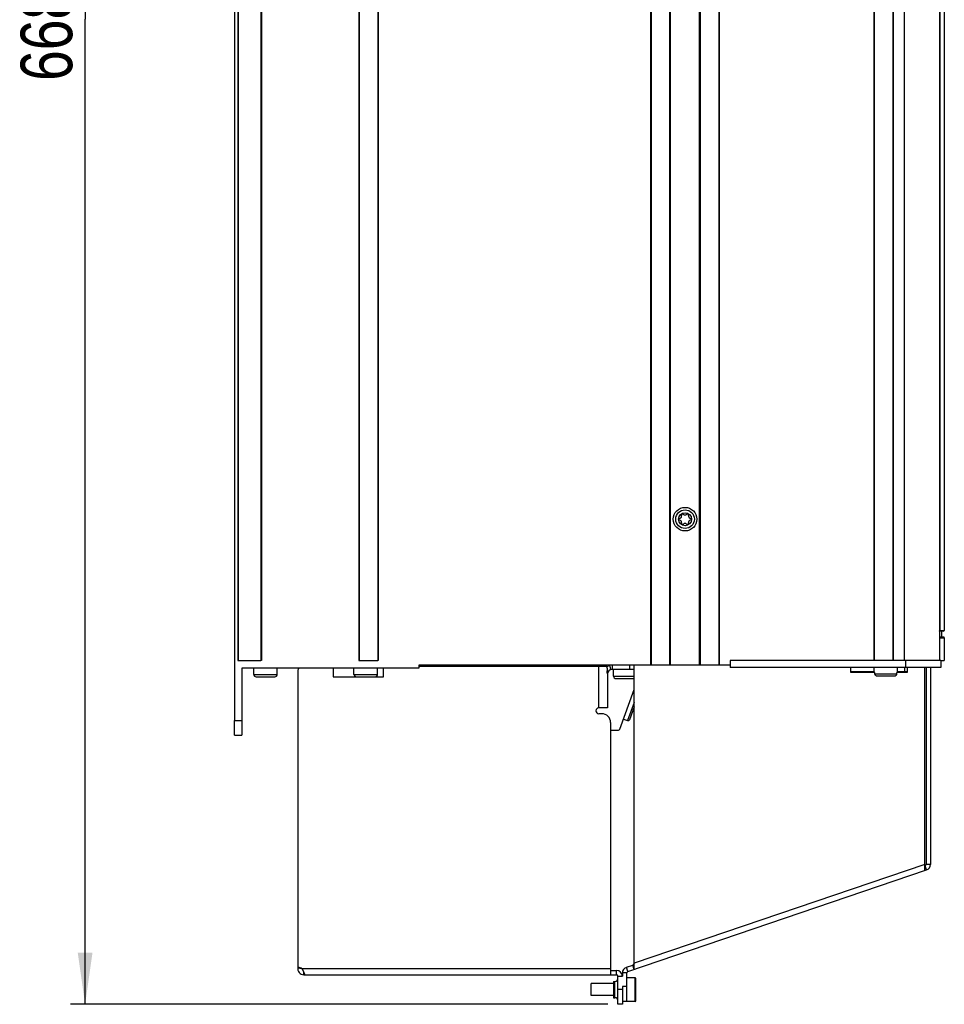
# Model space of a CAD drawing. Extents: x 0 to 594, y 0 to 420.
# Tile 17 of 58: x 234 to 297, y 161 to 227. Entities that reach past the tile are written whole.
import ezdxf

# ---------------------------------------------------------------- set-up
doc = ezdxf.new("R2010")
doc.units = 0
doc.header["$LTSCALE"] = 32.67
doc.layers.get('0').update_dxf_attribs({"linetype": 'CONTINUOUS'})
for name, color, linetype in [('DATUM_AXIS', 7, 'CONTINUOUS'), ('DRAFTS', 7, 'CONTINUOUS'), ('ROUNDS', 7, 'CONTINUOUS')]:
    doc.layers.add(name, color=color, linetype=linetype)
doc.styles.get("Standard").update_dxf_attribs({"font": 'txt', "width": 0.8})
doc.dimstyles.get("Standard").update_dxf_attribs({"dimtxt": 2.5, "dimasz": 2.5, "dimexe": 1.25, "dimexo": 0.625, "dimtad": 1, "dimcen": 2.5, "dimazin": 3, "dimtfac": 1, "dimtmove": 0, "dimatfit": 3})

# ---------------------------------------------------------------- blocks, each defined once
blk = doc.blocks.new('_FILLED')
at = {"color": 0, "linetype": 'BYBLOCK'}
blk.add_solid([(0, 0), (-1, 0.143), (-1, -0.143)], dxfattribs=at)
blk = doc.blocks.new('*D11')
at = {"color": 2, "linetype": 'CONTINUOUS'}
for p, q in [((247.362, 294.324), (237.901, 294.324)), ((238.901, 294.324), (238.901, 227.524)), ((238.901, 160.724), (238.901, 227.524)), ((274.35, 160.724), (237.901, 160.724))]:
    blk.add_line(p, q, dxfattribs=at)
at = {"color": 2, "linetype": 'CONTINUOUS', "xscale": 3.5, "yscale": 3.5, "zscale": 3.5}
for p, rotation in [((238.901, 294.324), 90), ((238.901, 160.724), 270)]:
    blk.add_blockref('_FILLED', p, dxfattribs=dict(at, rotation=rotation))
at = {"color": 5, "linetype": 'CONTINUOUS', "width": 0.8}
blk.add_text('668', height=3.5, rotation=90, dxfattribs=at).set_placement((238.026, 223.324))

msp = doc.modelspace()

# ---------------------------------------------------------------- linework, layer by layer
at = {"color": 7, "linetype": 'CONTINUOUS'}
for p, q in [((249.03, 281.564), (249.03, 179.964)), ((249.25, 274.364), (249.25, 184.024)), ((250.85, 274.324), (250.85, 184.024)), ((257.45, 274.324), (257.45, 184.024)), ((258.77, 274.324), (258.77, 184.024)), ((277.25, 183.724), (277.25, 273.944)), ((277.278, 273.944), (277.278, 183.724)), ((278.541, 183.724), (278.541, 273.944)), ((278.57, 273.944), (278.57, 183.724)), ((280.57, 183.724), (280.57, 274.324)), ((280.598, 274.324), (280.598, 183.724)), ((281.861, 274.324), (281.861, 183.724)), ((281.89, 274.324), (281.89, 183.724)), ((292.37, 274.324), (292.37, 184.024)), ((292.398, 274.324), (292.398, 184.024)), ((293.661, 274.324), (293.661, 184.024)), ((293.69, 274.324), (293.69, 184.024)), ((294.43, 274.324), (294.43, 184.024)), ((296.83, 274.324), (296.83, 184.024)), ((297.16, 240.417), (297.16, 186.074)), ((296.96, 186.024), (296.96, 185.624)), ((297.16, 185.574), (297.16, 184.024)), ((249.25, 184.024), (249.278, 184.024)), ((250.85, 184.024), (250.821, 184.024)), ((257.45, 184.024), (257.478, 184.024)), ((258.77, 184.024), (258.741, 184.024)), ((282.63, 183.724), (261.53, 183.724)), ((261.53, 183.724), (261.53, 183.524)), ((262.93, 183.724), (262.93, 183.624)), ((265.081, 183.724), (265.042, 183.624)), ((268.53, 183.724), (268.53, 183.624)), ((268.83, 183.624), (268.83, 183.724)), ((269.813, 183.724), (269.774, 183.624)), ((296.93, 184.024), (282.63, 184.024)), ((282.63, 184.024), (282.63, 183.564)), ((294.53, 184.024), (294.53, 183.564)), ((296.93, 184.024), (296.93, 183.564)), ((261.53, 183.524), (249.53, 183.524)), ((250.33, 183.094), (250.33, 183.524)), ((250.33, 183.094), (251.93, 183.094)), ((250.5, 182.924), (251.76, 182.924)), ((251.93, 183.094), (251.93, 183.524)), ((257.13, 183.094), (257.13, 183.524)), ((257.13, 183.094), (258.73, 183.094)), ((257.373, 182.924), (258.486, 182.924)), ((258.73, 183.094), (258.73, 183.524)), ((274.73, 182.974), (274.73, 183.424)), ((274.73, 182.974), (276.13, 182.974)), ((296.93, 183.564), (282.63, 183.564)), ((292.394, 183.224), (292.394, 183.564)), ((293.994, 183.224), (293.994, 183.564)), ((274.9, 182.804), (276.13, 182.804))]:
    msp.add_line(p, q, dxfattribs=at)
for radius in [0.8, 0.63, 0.44]:
    msp.add_circle((279.58, 193.614), radius, dxfattribs=at)
for centre, radius, start, end in [((279.264, 193.614), 0.079, 103.63362, 256.36638), ((279.212, 193.826), 0.139, 283.63362, 16.36638), ((279.422, 193.888), 0.079, 43.63362, 196.36638), ((279.58, 194.038), 0.139, 223.63362, 316.36638), ((279.738, 193.888), 0.079, 343.63362, 136.36638), ((279.947, 193.826), 0.139, 163.63362, 256.36638), ((279.896, 193.614), 0.079, 283.63362, 76.36638), ((279.212, 193.402), 0.139, 343.63362, 76.36638), ((279.422, 193.34), 0.079, 163.63362, 316.36638), ((279.58, 193.19), 0.139, 43.63362, 136.36638), ((279.738, 193.34), 0.079, 223.63362, 16.36638), ((279.947, 193.402), 0.139, 103.63362, 196.36638), ((250.5, 183.094), 0.17, 180, 270), ((251.76, 183.094), 0.17, 270, 360), ((257.3, 183.094), 0.17, 180, 270), ((258.56, 183.094), 0.17, 270, 360), ((274.9, 182.974), 0.17, 180, 270)]:
    msp.add_arc(centre, radius, start, end, dxfattribs=at)
at = {"layer": 'DATUM_AXIS', "color": 7, "linetype": 'CONTINUOUS'}
for p, q in [((274.249, 183.624), (261.53, 183.624)), ((273.73, 180.824), (273.73, 183.624)), ((274.449, 183.696), (274.539, 183.41)), ((274.63, 183.724), (274.63, 183.424)), ((275.83, 183.424), (275.83, 183.724)), ((276.13, 163.094), (276.13, 183.724)), ((253.33, 183.324), (253.33, 163.217)), ((255.73, 183.524), (255.73, 182.924)), ((255.73, 182.924), (259.13, 182.924)), ((259.13, 182.924), (259.13, 183.524)), ((274.295, 183.524), (274.295, 183.324)), ((274.367, 183.269), (274.296, 183.309)), ((274.329, 183.127), (274.328, 183.131)), ((274.33, 183.124), (274.329, 183.127)), ((274.33, 183.124), (274.33, 180.824)), ((276.13, 183.424), (274.63, 183.424)), ((290.83, 183.224), (290.83, 183.564)), ((290.83, 183.264), (292.394, 183.264)), ((292.394, 183.262), (290.83, 183.262)), ((292.456, 183.224), (290.83, 183.224)), ((292.456, 183.134), (292.456, 183.224)), ((292.456, 183.134), (293.931, 183.134)), ((293.742, 182.964), (292.645, 182.964)), ((294.63, 183.224), (293.931, 183.224)), ((293.931, 183.134), (293.931, 183.224)), ((293.994, 183.264), (294.63, 183.264)), ((294.63, 183.262), (293.994, 183.262)), ((294.475, 183.264), (294.475, 183.564)), ((294.63, 183.564), (294.63, 183.224)), ((295.83, 169.788), (295.83, 183.564)), ((295.93, 183.564), (295.93, 170.211)), ((296.23, 183.564), (296.23, 170.211)), ((276.088, 181.943), (276.13, 181.928)), ((274.33, 180.824), (273.73, 180.824)), ((273.93, 180.424), (273.73, 180.424)), ((274.53, 179.824), (274.53, 162.724)), ((275.404, 180.063), (275.686, 179.961)), ((275.698, 162.947), (295.958, 169.832)), ((295.83, 170.211), (276.13, 163.516)), ((295.862, 170.116), (295.83, 170.105)), ((295.958, 169.832), (295.862, 170.116)), ((296.23, 170.211), (295.93, 170.211)), ((253.332, 163.216), (253.33, 163.204)), ((253.33, 163.204), (253.571, 163.155)), ((274.53, 163.124), (253.62, 163.124)), ((253.722, 162.724), (253.722, 162.934)), ((253.744, 162.882), (253.734, 162.906)), ((253.753, 162.859), (253.744, 162.882)), ((274.53, 163.024), (274.93, 163.024)), ((274.93, 162.724), (274.93, 163.024)), ((275.601, 163.231), (276.033, 163.378)), ((275.698, 162.947), (275.601, 163.231)), ((276.13, 163.516), (276.033, 163.378)), ((276.13, 163.094), (276.033, 163.378)), ((253.722, 162.724), (274.93, 162.724)), ((253.774, 162.809), (253.753, 162.859)), ((253.781, 162.791), (253.774, 162.809)), ((274.73, 162.274), (274.83, 162.274)), ((274.73, 162.274), (274.73, 161.174)), ((274.83, 161.174), (274.83, 162.274)), ((275.03, 162.624), (275.33, 162.624)), ((275.03, 160.724), (275.03, 162.624)), ((275.63, 162.852), (275.33, 162.852)), ((275.33, 162.852), (275.33, 162.624)), ((275.63, 160.924), (275.63, 162.852)), ((276.19, 162.524), (275.63, 162.524)), ((276.19, 160.924), (276.19, 162.524)), ((276.25, 160.984), (276.25, 162.464)), ((274.73, 162.124), (273.21, 162.124)), ((273.21, 161.324), (273.21, 162.124)), ((274.73, 161.724), (274.83, 161.724)), ((275.33, 161.724), (275.03, 161.724)), ((275.63, 161.924), (275.33, 161.924)), ((275.33, 161.924), (275.33, 160.724)), ((274.73, 161.324), (273.21, 161.324)), ((274.73, 161.174), (274.83, 161.174)), ((276.19, 160.924), (275.33, 160.924)), ((275.33, 160.724), (275.03, 160.724))]:
    msp.add_line(p, q, dxfattribs=at)
for points in [[(274.295, 183.524), (274.295, 183.529), (274.295, 183.534), (274.295, 183.539), (274.295, 183.544), (274.294, 183.549), (274.294, 183.554), (274.293, 183.559), (274.292, 183.564), (274.292, 183.568), (274.291, 183.573), (274.29, 183.577), (274.289, 183.582), (274.287, 183.586), (274.286, 183.59), (274.285, 183.593), (274.283, 183.597), (274.282, 183.601), (274.28, 183.604), (274.278, 183.607), (274.276, 183.61), (274.274, 183.612), (274.272, 183.615), (274.269, 183.617), (274.267, 183.619), (274.264, 183.62), (274.261, 183.622), (274.259, 183.623), (274.256, 183.623), (274.253, 183.624), (274.249, 183.624)], [(274.328, 183.131), (274.326, 183.136), (274.325, 183.139), (274.324, 183.142), (274.323, 183.146), (274.321, 183.15), (274.32, 183.155), (274.319, 183.16), (274.317, 183.165), (274.316, 183.171), (274.314, 183.176), (274.313, 183.183), (274.311, 183.189), (274.31, 183.196), (274.308, 183.203), (274.307, 183.21), (274.305, 183.217), (274.304, 183.225), (274.303, 183.233), (274.302, 183.241), (274.3, 183.249), (274.299, 183.257), (274.298, 183.265), (274.298, 183.273), (274.297, 183.282), (274.296, 183.29), (274.296, 183.299), (274.296, 183.307), (274.295, 183.316), (274.295, 183.324)], [(292.645, 182.964), (292.618, 182.966), (292.59, 182.971), (292.564, 182.98), (292.54, 182.992), (292.518, 183.007), (292.5, 183.025), (292.484, 183.044), (292.472, 183.065), (292.463, 183.087), (292.458, 183.11), (292.456, 183.134)], [(293.931, 183.134), (293.929, 183.11), (293.924, 183.087), (293.915, 183.065), (293.903, 183.044), (293.888, 183.025), (293.869, 183.007), (293.848, 182.992), (293.824, 182.98), (293.797, 182.971), (293.77, 182.966), (293.742, 182.964)], [(253.734, 162.906), (253.728, 162.919), (253.723, 162.931), (253.717, 162.944), (253.711, 162.958), (253.705, 162.971), (253.699, 162.985), (253.692, 162.998), (253.685, 163.012), (253.678, 163.026), (253.67, 163.04), (253.663, 163.055), (253.655, 163.069), (253.647, 163.083), (253.638, 163.097), (253.629, 163.11), (253.62, 163.124)], [(253.82, 162.724), (253.818, 162.724), (253.816, 162.725), (253.815, 162.726), (253.813, 162.728), (253.811, 162.731), (253.809, 162.734), (253.807, 162.737), (253.804, 162.741), (253.802, 162.746), (253.799, 162.751), (253.797, 162.756), (253.794, 162.762), (253.791, 162.769), (253.788, 162.776), (253.784, 162.783), (253.781, 162.791)]]:
    msp.add_lwpolyline(points, dxfattribs=at)
for centre, radius, start, end in [((274.63, 183.124), 0.6, 90, 126.07713), ((253.63, 183.324), 0.3, 138.18969, 180), ((274.63, 183.124), 0.3, 90, 180), ((273.73, 180.624), 0.2, 90, 270), ((273.93, 179.824), 0.6, 0, 90), ((295.83, 170.211), 0.1, 288.76806, 360), ((295.83, 170.211), 0.4, 288.76806, 360), ((253.722, 163.124), 0.4, 168.41921, 270), ((253.33, 162.717), 0.5, 54.50432, 90), ((253.722, 163.124), 0.1, 181.33974, 240.3844), ((274.93, 162.624), 0.4, 0, 90), ((275.73, 162.852), 0.4, 108.76806, 180), ((275.73, 162.852), 0.1, 108.76806, 180), ((274.83, 162.474), 0.2, 270, 360), ((274.93, 162.624), 0.1, 0, 90), ((276.19, 162.464), 0.06, 0, 90), ((274.83, 160.974), 0.2, 0, 90), ((276.19, 160.984), 0.06, 270, 360)]:
    msp.add_arc(centre, radius, start, end, dxfattribs=at)
at = {"layer": 'DRAFTS', "color": 7, "linetype": 'CONTINUOUS'}
for p, q in [((249.278, 274.324), (249.278, 184.024)), ((250.821, 274.324), (250.821, 184.024)), ((257.478, 274.324), (257.478, 184.024)), ((258.741, 274.324), (258.741, 184.024)), ((249.278, 184.024), (250.821, 184.024)), ((257.478, 184.024), (258.741, 184.024))]:
    msp.add_line(p, q, dxfattribs=at)
at = {"layer": 'ROUNDS', "color": 7, "linetype": 'CONTINUOUS'}
for p, q in [((296.861, 248.164), (296.861, 186.074)), ((297.11, 186.024), (296.83, 186.024)), ((297.11, 185.624), (296.83, 185.624)), ((296.861, 186.074), (297.16, 186.074)), ((296.83, 185.574), (297.16, 185.574)), ((263.23, 183.724), (263.23, 183.624)), ((296.93, 184.024), (297.16, 184.024)), ((249.53, 183.524), (249.53, 178.964)), ((275.155, 179.377), (276.13, 182.056)), ((276.13, 181.179), (275.686, 179.961)), ((276.13, 180.887), (275.814, 180.02)), ((249.03, 179.964), (249.53, 179.964)), ((249.03, 178.964), (249.03, 179.964)), ((249.03, 178.964), (249.53, 178.964)), ((274.53, 179.31), (275.061, 179.311))]:
    msp.add_line(p, q, dxfattribs=at)
msp.add_lwpolyline([(296.83, 186.029), (296.835, 186.032), (296.841, 186.036), (296.846, 186.041), (296.85, 186.046), (296.854, 186.051), (296.857, 186.057), (296.859, 186.063), (296.861, 186.068), (296.861, 186.074)], dxfattribs=at)
for centre, radius, start, end in [((297.11, 186.074), 0.05, 270, 360), ((297.11, 185.574), 0.05, 0, 90), ((275.72, 180.055), 0.1, 250, 340), ((275.061, 179.411), 0.1, 270.17, 340)]:
    msp.add_arc(centre, radius, start, end, dxfattribs=at)

# ---------------------------------------------------------------- dimensions: what is measured, and where the dimension line sits
at = {"color": 2, "linetype": 'CONTINUOUS'}
dim = msp.add_linear_dim(base=(238.901, 294.324), p1=(274.35, 160.724), p2=(247.362, 294.324), angle=90, dimstyle='Standard', dxfattribs=at)
dim.commit()
dim.dimension.update_dxf_attribs({"geometry": '*D11', "text_midpoint": (236.276, 227.524), "dimtype": 128})

doc.saveas('drawing.dxf')
